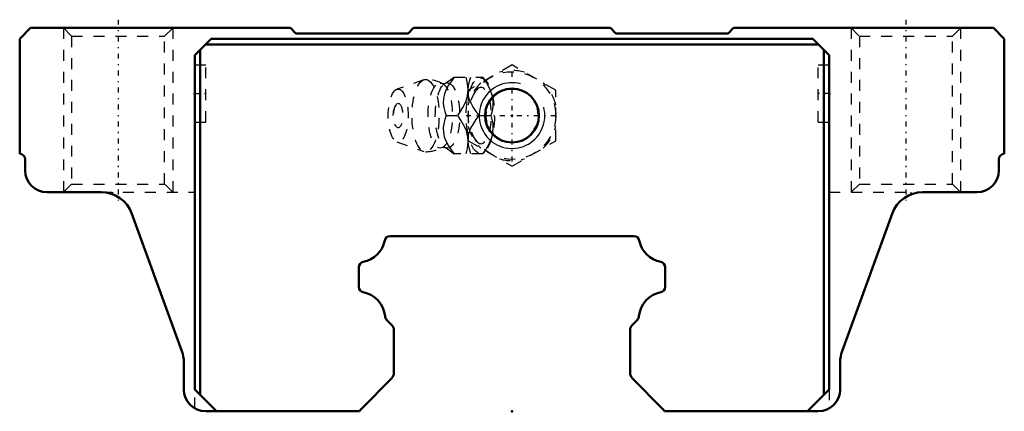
# Model space of a CAD drawing. Header units: millimetres. Extents: x -45 to 45, y 7 to 42.8.
import ezdxf

# ---------------------------------------------------------------- set-up
doc = ezdxf.new("R2010")
doc.units = ezdxf.units.MM
doc.linetypes.add('Center', pattern=[1.5, 0.45, -0.5, 0.05, -0.5])
doc.linetypes.add('Dashed', pattern=[2, 1, -1])
for name, color, linetype, lineweight in [('2d ConnectionPoints', 7, 'Continuous', 50), ('AM_0', 7, 'Continuous', 50), ('AM_5', 3, 'Continuous', 25), ('AM_7', 7, 'Center', 25), ('AM_9', 6, 'Dashed', 25)]:
    doc.layers.add(name, color=color, linetype=linetype, lineweight=lineweight)

# ---------------------------------------------------------------- blocks, each defined once
blk = doc.blocks.new('1_B_M6F_SHS_grease_nipple_joint_0_in_SHS30LC1SS_GK__BLOCK_B_M6F1__2')
at = {"layer": 'AM_5', "linetype": 'Dashed'}
blk.add_arc((0, 34), 2.386, 75, 15, dxfattribs=at)
at = {"layer": 'AM_7'}
for p, q in [((0, 29.8), (0, 38.2)), ((-4.2, 34), (4.2, 34))]:
    blk.add_line(p, q, dxfattribs=at)
at = {"layer": 'AM_9'}
for p, q in [((0, 38.619), (-4, 36.309)), ((4, 36.309), (0, 38.619)), ((-8.065, 37.271), (-10.522, 36.403)), ((-5.317, 37.5), (-2.667, 37.5)), ((-2.371, 37.151), (-2.667, 37.5)), ((-4, 36.309), (-4, 31.691)), ((4, 31.691), (4, 36.309)), ((-6.03, 34), (-4.96, 34)), ((-3.002, 34), (-1.932, 34)), ((-10.522, 31.597), (-8.065, 30.729)), ((-4, 31.691), (0, 29.381)), ((0, 29.381), (4, 31.691)), ((-2.667, 30.5), (-2.371, 30.849)), ((-2.667, 30.5), (-5.317, 30.5))]:
    blk.add_line(p, q, dxfattribs=at)
for points in [[(-6.128, 36.908), (-6.13, 36.907), (-6.155, 36.896), (-6.202, 36.886), (-6.268, 36.886), (-6.316, 36.897), (-6.341, 36.907), (-6.341, 36.907)], [(-5.273, 37.5), (-5.544, 37.136), (-5.795, 36.763), (-6.013, 36.378), (-6.18, 35.969), (-6.273, 35.554), (-6.286, 35.146), (-6.236, 34.75), (-6.145, 34.371), (-6.03, 34)], [(-5.315, 37.503), (-5.433, 37.395), (-5.605, 37.253), (-5.808, 37.105), (-6.042, 36.957), (-6.126, 36.909)], [(-4.013, 36.311), (-4.013, 36.378), (-4.026, 36.66), (-4.092, 37.086), (-4.203, 37.5)], [(-4.014, 36.369), (-3.965, 36.75), (-3.874, 37.129), (-3.759, 37.5)], [(-2.689, 37.5), (-2.435, 37.141), (-2.208, 36.771), (-2.012, 36.375), (-1.865, 35.97), (-1.796, 35.689), (-1.755, 35.409), (-1.742, 35.122), (-1.755, 34.84), (-1.821, 34.414), (-1.932, 34)], [(-4.96, 34), (-4.706, 34.359), (-4.479, 34.729), (-4.283, 35.125), (-4.136, 35.53), (-4.067, 35.811), (-4.026, 36.091), (-4.013, 36.311)], [(-4.001, 35.936), (-4.002, 35.946), (-4.016, 36.333)], [(-3.002, 34), (-3.399, 34.546), (-3.581, 34.83), (-3.742, 35.122), (-3.908, 35.525), (-4.001, 35.936)], [(-6.03, 34), (-6.143, 33.636), (-6.234, 33.263), (-6.285, 32.878), (-6.275, 32.469), (-6.188, 32.054), (-6.024, 31.646), (-5.803, 31.25), (-5.548, 30.871), (-5.273, 30.5)], [(-4.013, 31.689), (-4.04, 32.03), (-4.093, 32.311), (-4.174, 32.591), (-4.284, 32.878), (-4.419, 33.16), (-4.669, 33.586), (-4.96, 34)], [(-4.003, 32.052), (-3.917, 32.446), (-3.756, 32.851), (-3.532, 33.25), (-3.277, 33.629), (-3.002, 34)], [(-1.932, 34), (-1.833, 33.641), (-1.767, 33.271), (-1.742, 32.875), (-1.77, 32.47), (-1.822, 32.189), (-1.903, 31.909), (-2.013, 31.622), (-2.148, 31.34), (-2.398, 30.914), (-2.689, 30.5)], [(-4.203, 30.5), (-4.104, 30.859), (-4.038, 31.229), (-4.013, 31.625), (-4.013, 31.689)], [(-4.014, 31.634), (-4.006, 32.025), (-4.003, 32.052)], [(-3.759, 30.5), (-3.92, 31.046), (-3.979, 31.33), (-4.013, 31.618)], [(-6.342, 31.093), (-6.328, 31.099), (-6.29, 31.11), (-6.231, 31.116), (-6.169, 31.107), (-6.136, 31.096), (-6.128, 31.092)], [(-6.131, 31.094), (-6.125, 31.091), (-5.893, 30.951), (-5.687, 30.809), (-5.509, 30.67), (-5.358, 30.538), (-5.312, 30.495)]]:
    blk.add_lwpolyline(points, dxfattribs=at)
blk.add_circle((0, 34), 4, dxfattribs=at)
for centre, radius, start, end in [((0, 34), 4.12, 73.86243, 106.13757), ((-7.903, 34), 3.3, 61.76048, 90), ((0, 34), 4.12, 133.86243, 166.13757), ((0, 34), 4.12, 13.86243, 46.13757), ((-9.071, 34), 1.82, 148.36971, 211.63029), ((0, 34), 4.12, 193.86243, 226.13757), ((0, 34), 4.12, 313.86243, 346.13757), ((-7.903, 34), 3.3, 270, 298.23952), ((0, 34), 4.12, 253.86243, 286.13757)]:
    blk.add_arc(centre, radius, start, end, dxfattribs=at)
for centre, major_axis in [((-7.903, 34), (0, 3.3)), ((-6.561, 34), (0, 2.965)), ((-5.9, 34), (0, 2.971)), ((-2.893, 34), (0, 3.445)), ((-10.403, 34), (0, 2.424)), ((-10.403, 34), (0, 1.117))]:
    blk.add_ellipse(centre, major_axis=major_axis, ratio=0.374607, dxfattribs=at)
blk.add_ellipse((-2.841, 34), major_axis=(0, -2.572), ratio=0.374607, start_param=5.781061, end_param=9.926902, dxfattribs=at)
blk = doc.blocks.new('2_SHS30LCSSB_M6F1_Slide25_55_0_in_SHS30LC1SS_GK__BLOCK_B_M6F1__2')
at = {"layer": 'AM_0'}
for p, q in [((-44, 42), (-45, 41)), ((-20.25, 42), (-44, 42)), ((-19.75, 41.5), (-20.25, 42)), ((-9.5, 41.5), (-19.75, 41.5)), ((-9, 42), (-9.5, 41.5)), ((9, 42), (-9, 42)), ((9.5, 41.5), (9, 42)), ((19.75, 41.5), (9.5, 41.5)), ((20.25, 42), (19.75, 41.5)), ((44, 42), (20.25, 42)), ((45, 41), (44, 42)), ((-45, 41), (-45, 30.5)), ((-29, 39.5), (-27.5, 41)), ((28, 40.5), (-28, 40.5)), ((-27.5, 41), (27.5, 41)), ((27.5, 41), (29, 39.5)), ((45, 30.5), (45, 41)), ((-28.5, 40), (-28.5, 8.5)), ((28.5, 40), (28.5, 8.5)), ((-29, 39.5), (-29, 9)), ((29, 39.5), (29, 9)), ((-44.5, 30), (-44.5, 29)), ((44.5, 29), (44.5, 30)), ((-42.5, 27), (-37.56, 27)), ((37.56, 27), (42.5, 27)), ((-34.741, 25.026), (-30.181, 12.497)), ((30.181, 12.497), (34.741, 25.026)), ((11.147, 23), (-11.147, 23)), ((-14, 20.148), (-14, 18.352)), ((14, 18.352), (14, 20.148)), ((-11.458, 15.36), (-11.005, 14.907)), ((11.005, 14.907), (11.458, 15.36)), ((-10.8, 14.412), (-10.8, 10.491)), ((10.8, 10.491), (10.8, 14.412)), ((-30, 11.471), (-30, 9)), ((30, 9), (30, 11.471)), ((-11.006, 9.994), (-13.796, 7.204)), ((13.796, 7.204), (11.006, 9.994)), ((-27, 7), (-29, 9)), ((29, 9), (27, 7)), ((-28, 7), (-13.937, 7)), ((13.937, 7), (28, 7))]:
    blk.add_line(p, q, dxfattribs=at)
blk.add_circle((0, 34), 2.459, dxfattribs=at)
for centre, radius, start, end in [((-45, 30), 0.5, 360, 90), ((45, 30), 0.5, 90, 180), ((-42.5, 29), 2, 180, 270), ((42.5, 29), 2, 270, 360), ((-37.56, 24), 3, 20, 90), ((37.56, 24), 3, 90, 160), ((-14.046, 23.051), 2.453, 280.64969, 349.25554), ((-11.155, 22.512), 0.488, 89.11394, 170.41725), ((11.155, 22.512), 0.488, 9.58275, 90.88606), ((14.046, 23.051), 2.453, 190.74446, 259.35031), ((-13.507, 20.154), 0.493, 99.95684, 180.69538), ((13.507, 20.154), 0.493, 359.30462, 80.04316), ((-13.502, 18.35), 0.498, 179.763, 259.58938), ((13.502, 18.35), 0.498, 280.41062, 0.237), ((-14.042, 15.453), 2.449, 5.06269, 79.4205), ((14.042, 15.453), 2.449, 100.5795, 174.93731), ((-11.128, 15.703), 0.476, 184.07436, 226.06755), ((11.128, 15.703), 0.476, 313.93245, 355.92564), ((-11.484, 14.419), 0.684, 359.45664, 45.54422), ((11.484, 14.419), 0.684, 134.45578, 180.54336), ((-33, 11.471), 3, 0, 20), ((33, 11.471), 3, 160, 180), ((-11.502, 10.491), 0.702, 315.00001, 359.99998), ((11.502, 10.491), 0.702, 180.00002, 224.99999), ((-28, 9), 2, 180, 270), ((28, 9), 2, 270, 360), ((-13.302, 6.711), 0.698, 134.99997, 155.52858), ((13.302, 6.711), 0.698, 24.47142, 45.00003)]:
    blk.add_arc(centre, radius, start, end, dxfattribs=at)
at = {"layer": 'AM_5', "linetype": 'Dashed'}
for p, q in [((-41, 42), (-41, 27)), ((-31, 42), (-31, 27)), ((31, 42), (31, 27)), ((41, 42), (41, 27))]:
    blk.add_line(p, q, dxfattribs=at)
at = {"layer": 'AM_5'}
blk.add_arc((0, 34), 3, 75, 15, dxfattribs=at)
at = {"layer": 'AM_7'}
for p, q in [((-36, 42.75), (-36, 26.25)), ((36, 42.75), (36, 26.25)), ((-29.05, 36), (-27.95, 36)), ((29.05, 36), (27.95, 36))]:
    blk.add_line(p, q, dxfattribs=at)
at = {"layer": 'AM_9'}
for p, q in [((-41, 42), (-40.25, 41.25)), ((-31.75, 41.25), (-31, 42)), ((31, 42), (31.75, 41.25)), ((40.25, 41.25), (41, 42)), ((-40.25, 41.25), (-40.25, 27.75)), ((-40.25, 41.25), (-31.75, 41.25)), ((-31.75, 27.75), (-31.75, 41.25)), ((31.75, 41.25), (31.75, 27.75)), ((31.75, 41.25), (40.25, 41.25)), ((40.25, 27.75), (40.25, 41.25)), ((-28, 38.6), (-29, 38.6)), ((-28, 33.4), (-28, 38.6)), ((28, 33.4), (28, 38.6)), ((29, 38.6), (28, 38.6)), ((-29, 33.4), (-28, 33.4)), ((28, 33.4), (29, 33.4)), ((-40.25, 27.75), (-41, 27)), ((-40.25, 27.75), (-31.75, 27.75)), ((-37.56, 27), (-29, 27)), ((-36.5, 26.806), (-36.5, 27)), ((-31, 27), (-31.75, 27.75)), ((29, 27), (37.56, 27)), ((31.75, 27.75), (31, 27)), ((31.75, 27.75), (40.25, 27.75)), ((36.5, 26.806), (36.5, 27)), ((41, 27), (40.25, 27.75)), ((-29, 7.271), (-29, 9)), ((29, 9), (29, 7.271))]:
    blk.add_line(p, q, dxfattribs=at)

msp = doc.modelspace()

# ---------------------------------------------------------------- linework, layer by layer
at = {"layer": '2d ConnectionPoints'}
for p in [(-29, 36), (-29, 36), (29, 36), (29, 36), (0, 34), (0, 34), (0, 7)]:
    msp.add_point(p, dxfattribs=at)

# ---------------------------------------------------------------- block references
for name in ['2_SHS30LCSSB_M6F1_Slide25_55_0_in_SHS30LC1SS_GK__BLOCK_B_M6F1__2', '1_B_M6F_SHS_grease_nipple_joint_0_in_SHS30LC1SS_GK__BLOCK_B_M6F1__2']:
    msp.add_blockref(name, (0, 0))

doc.saveas('drawing.dxf')
